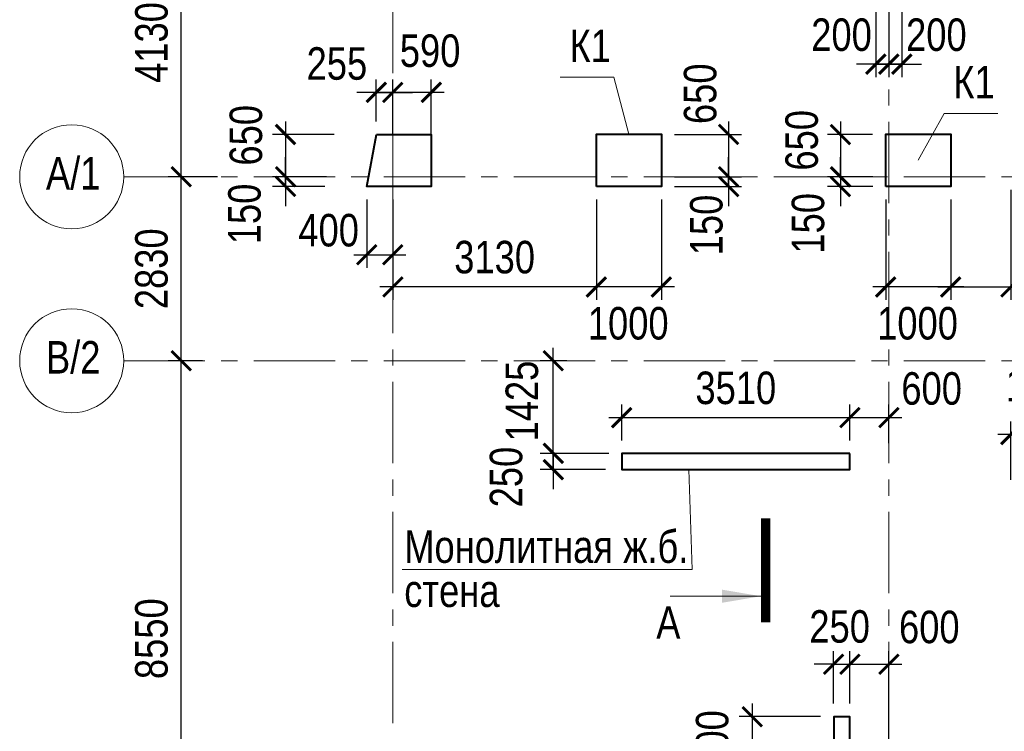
# Model space of a CAD drawing. Header units: inches. Extents: x -7172153 to -7050982, y 6177127 to 6261127.
# Tile 3 of 15: x -7157162 to -7142017, y 6198079 to 6209024. Entities that reach past the tile are written whole.
import ezdxf
from ezdxf.enums import TextEntityAlignment as Align

# ---------------------------------------------------------------- set-up
doc = ezdxf.new("R2010")
doc.units = ezdxf.units.IN
doc.header["$LTSCALE"] = 1000
doc.header["$MEASUREMENT"] = 0
doc.linetypes.add('CENTER', pattern=[2, 1.25, -0.25, 0.25, -0.25])
for name, color, linetype, lineweight in [('СК-040-С(тены)', 12, 'Continuous', 40), ('СК-043-С-ПИЛОНЫ', 5, 'Continuous', 40), ('СК-100-О(си)', 7, 'CENTER', 15), ('СК-110-О-РАЗМЕРЫ', 7, 'Continuous', 15), ('СК-400-Т(екст)', 7, 'Continuous', 20), ('СК-500-С(ечения)', 5, 'Continuous', 40)]:
    doc.layers.add(name, color=color, linetype=linetype, lineweight=lineweight)
doc.styles.add('ARIAL_annotative', font='arial.ttf', dxfattribs={"width": 0.8, "height": 2.5})
doc.styles.add('RUSS', font='arial.ttf', dxfattribs={"width": 0.8})
doc.dimstyles.new('100-200', dxfattribs={"dimscale": 0, "dimtxt": 500, "dimasz": 300, "dimexe": 200, "dimexo": 200, "dimgap": 200, "dimtad": 1, "dimdec": 0, "dimzin": 0, "dimdsep": 46, "dimtxsty": 'RUSS', "dimblk": 'ARCHTICK', "dimcen": 0.096, "dimdle": 200, "dimclrd": 7, "dimclre": 7, "dimclrt": 256, "dimadec": 0, "dimazin": 0, "dimtfac": 1, "dimtdec": 0, "dimtmove": 2, "dimatfit": 3, "dimldrblk": 'OBLIQUE', "dimfxl": 1, "dimtolj": 1, "dimtzin": 0, "dimarcsym": 0})

# ---------------------------------------------------------------- blocks, each defined once
blk = doc.blocks.new('_ArchTick')
at = {"color": 0, "linetype": 'ByBlock', "const_width": 0.15}
blk.add_lwpolyline([(-0.5, -0.5), (0.5, 0.5)], dxfattribs=at)
blk = doc.blocks.new('*D30')
at = {"layer": 'Defpoints', "color": 0, "transparency": 16777216}
for p in [(-7154678, 6210738), (-7153920, 6210738), (-7154149, 6206608)]:
    blk.add_point(p, dxfattribs=at)
at = {"layer": 'СК-110-О-РАЗМЕРЫ', "color": 7, "lineweight": -2, "transparency": 16777216}
for p, q in [((-7154678, 6206408), (-7154678, 6210938)), ((-7154120, 6210738), (-7154878, 6210738)), ((-7154349, 6206608), (-7154878, 6206608))]:
    blk.add_line(p, q, dxfattribs=at)
at = {"layer": 'СК-110-О-РАЗМЕРЫ', "color": 7, "lineweight": -2, "transparency": 16777216, "xscale": 300, "yscale": 300, "zscale": 300}
for p, rotation in [((-7154678, 6210738), 90), ((-7154678, 6206608), 270)]:
    blk.add_blockref('_ArchTick', p, dxfattribs=dict(at, rotation=rotation))
at = {"layer": 'СК-110-О-РАЗМЕРЫ', "transparency": 16777216, "insert": (-7155133, 6208673), "char_height": 500, "attachment_point": 5, "rotation": 90, "style": 'RUSS'}
blk.add_mtext('\\A1;4130', dxfattribs=at)
blk = doc.blocks.new('_Oblique')
at = {"color": 0, "linetype": 'ByBlock', "lineweight": -2}
blk.add_line((-0.5, -0.5), (0.5, 0.5), dxfattribs=at)
blk = doc.blocks.new('*D73')
at = {"layer": 'Defpoints', "color": 0, "transparency": 16777216}
for p in [(-7143992, 6209558), (-7143792, 6209558), (-7143792, 6208341)]:
    blk.add_point(p, dxfattribs=at)
at = {"layer": 'СК-110-О-РАЗМЕРЫ', "color": 7, "lineweight": -2, "transparency": 16777216}
for p, q in [((-7143992, 6209358), (-7143992, 6208141)), ((-7143792, 6209358), (-7143792, 6208141)), ((-7143992, 6208341), (-7144292, 6208341)), ((-7143992, 6208341), (-7143792, 6208341)), ((-7143792, 6208341), (-7143492, 6208341))]:
    blk.add_line(p, q, dxfattribs=at)
at = {"layer": 'СК-110-О-РАЗМЕРЫ', "color": 7, "lineweight": -2, "transparency": 16777216, "xscale": 300, "yscale": 300, "zscale": 300}
blk.add_blockref('_ArchTick', (-7143992, 6208341), dxfattribs=at)
at = {"layer": 'СК-110-О-РАЗМЕРЫ', "color": 7, "lineweight": -2, "transparency": 16777216, "xscale": 300, "yscale": 300, "zscale": 300, "rotation": 180}
blk.add_blockref('_ArchTick', (-7143792, 6208341), dxfattribs=at)
at = {"layer": 'СК-110-О-РАЗМЕРЫ', "transparency": 16777216, "insert": (-7144521, 6208790), "char_height": 500, "attachment_point": 5, "style": 'RUSS'}
blk.add_mtext('\\A1;200', dxfattribs=at)
blk = doc.blocks.new('*D74')
at = {"layer": 'Defpoints', "color": 0, "transparency": 16777216}
for p in [(-7143792, 6209558), (-7143592, 6209558), (-7143792, 6208341)]:
    blk.add_point(p, dxfattribs=at)
at = {"layer": 'СК-110-О-РАЗМЕРЫ', "color": 7, "lineweight": -2, "transparency": 16777216}
for p, q in [((-7143792, 6209358), (-7143792, 6208141)), ((-7143592, 6209358), (-7143592, 6208141)), ((-7143792, 6208341), (-7144092, 6208341)), ((-7143592, 6208341), (-7143792, 6208341)), ((-7143592, 6208341), (-7143292, 6208341))]:
    blk.add_line(p, q, dxfattribs=at)
at = {"layer": 'СК-110-О-РАЗМЕРЫ', "color": 7, "lineweight": -2, "transparency": 16777216, "xscale": 300, "yscale": 300, "zscale": 300}
blk.add_blockref('_ArchTick', (-7143792, 6208341), dxfattribs=at)
at = {"layer": 'СК-110-О-РАЗМЕРЫ', "color": 7, "lineweight": -2, "transparency": 16777216, "xscale": 300, "yscale": 300, "zscale": 300, "rotation": 180}
blk.add_blockref('_ArchTick', (-7143592, 6208341), dxfattribs=at)
at = {"layer": 'СК-110-О-РАЗМЕРЫ', "transparency": 16777216, "insert": (-7143062, 6208790), "char_height": 500, "attachment_point": 5, "style": 'RUSS'}
blk.add_mtext('\\A1;200', dxfattribs=at)
blk = doc.blocks.new('*D114')
at = {"layer": 'Defpoints', "color": 0, "transparency": 16777216}
for p in [(-7148292, 6206458), (-7147292, 6206458), (-7148292, 6204913)]:
    blk.add_point(p, dxfattribs=at)
at = {"layer": 'СК-110-О-РАЗМЕРЫ', "color": 7, "lineweight": -2, "transparency": 16777216}
for p, q in [((-7148292, 6206258), (-7148292, 6204713)), ((-7147292, 6206258), (-7147292, 6204713)), ((-7147092, 6204913), (-7148492, 6204913))]:
    blk.add_line(p, q, dxfattribs=at)
at = {"layer": 'СК-110-О-РАЗМЕРЫ', "color": 7, "lineweight": -2, "transparency": 16777216, "xscale": 300, "yscale": 300, "zscale": 300, "rotation": 180}
blk.add_blockref('_ArchTick', (-7148292, 6204913), dxfattribs=at)
at = {"layer": 'СК-110-О-РАЗМЕРЫ', "color": 7, "lineweight": -2, "transparency": 16777216, "xscale": 300, "yscale": 300, "zscale": 300}
blk.add_blockref('_ArchTick', (-7147292, 6204913), dxfattribs=at)
at = {"layer": 'СК-110-О-РАЗМЕРЫ', "transparency": 16777216, "insert": (-7147802, 6204351), "char_height": 500, "attachment_point": 5, "style": 'RUSS'}
blk.add_mtext('\\A1;1000', dxfattribs=at)
blk = doc.blocks.new('*D115')
at = {"layer": 'Defpoints', "color": 0, "transparency": 16777216}
for p in [(-7151422, 6206458), (-7148292, 6206458), (-7151422, 6204913)]:
    blk.add_point(p, dxfattribs=at)
at = {"layer": 'СК-110-О-РАЗМЕРЫ', "color": 7, "lineweight": -2, "transparency": 16777216}
for p, q in [((-7151422, 6206258), (-7151422, 6204713)), ((-7148292, 6206258), (-7148292, 6204713)), ((-7148092, 6204913), (-7151622, 6204913))]:
    blk.add_line(p, q, dxfattribs=at)
at = {"layer": 'СК-110-О-РАЗМЕРЫ', "color": 7, "lineweight": -2, "transparency": 16777216, "xscale": 300, "yscale": 300, "zscale": 300, "rotation": 180}
blk.add_blockref('_ArchTick', (-7151422, 6204913), dxfattribs=at)
at = {"layer": 'СК-110-О-РАЗМЕРЫ', "color": 7, "lineweight": -2, "transparency": 16777216, "xscale": 300, "yscale": 300, "zscale": 300}
blk.add_blockref('_ArchTick', (-7148292, 6204913), dxfattribs=at)
at = {"layer": 'СК-110-О-РАЗМЕРЫ', "transparency": 16777216, "insert": (-7149857, 6205369), "char_height": 500, "attachment_point": 5, "style": 'RUSS'}
blk.add_mtext('\\A1;3130', dxfattribs=at)
blk = doc.blocks.new('*D117')
at = {"layer": 'Defpoints', "color": 0, "transparency": 16777216}
for p in [(-7143842, 6206458), (-7142842, 6206458), (-7143842, 6204913)]:
    blk.add_point(p, dxfattribs=at)
at = {"layer": 'СК-110-О-РАЗМЕРЫ', "color": 7, "lineweight": -2, "transparency": 16777216}
for p, q in [((-7143842, 6206258), (-7143842, 6204713)), ((-7142842, 6206258), (-7142842, 6204713)), ((-7142642, 6204913), (-7144042, 6204913))]:
    blk.add_line(p, q, dxfattribs=at)
at = {"layer": 'СК-110-О-РАЗМЕРЫ', "color": 7, "lineweight": -2, "transparency": 16777216, "xscale": 300, "yscale": 300, "zscale": 300, "rotation": 180}
blk.add_blockref('_ArchTick', (-7143842, 6204913), dxfattribs=at)
at = {"layer": 'СК-110-О-РАЗМЕРЫ', "color": 7, "lineweight": -2, "transparency": 16777216, "xscale": 300, "yscale": 300, "zscale": 300}
blk.add_blockref('_ArchTick', (-7142842, 6204913), dxfattribs=at)
at = {"layer": 'СК-110-О-РАЗМЕРЫ', "transparency": 16777216, "insert": (-7143352, 6204351), "char_height": 500, "attachment_point": 5, "style": 'RUSS'}
blk.add_mtext('\\A1;1000', dxfattribs=at)
blk = doc.blocks.new('*D122')
at = {"layer": 'Defpoints', "color": 0, "transparency": 16777216}
for p in [(-7152124, 6207258), (-7153073, 6206608), (-7152242, 6206608)]:
    blk.add_point(p, dxfattribs=at)
at = {"layer": 'СК-110-О-РАЗМЕРЫ', "color": 7, "lineweight": -2, "transparency": 16777216}
for p, q in [((-7153073, 6207458), (-7153073, 6206408)), ((-7152324, 6207258), (-7153273, 6207258)), ((-7152442, 6206608), (-7153273, 6206608))]:
    blk.add_line(p, q, dxfattribs=at)
at = {"layer": 'СК-110-О-РАЗМЕРЫ', "color": 7, "lineweight": -2, "transparency": 16777216, "xscale": 300, "yscale": 300, "zscale": 300}
for p, rotation in [((-7153073, 6207258), 90), ((-7153073, 6206608), 270)]:
    blk.add_blockref('_ArchTick', p, dxfattribs=dict(at, rotation=rotation))
at = {"layer": 'СК-110-О-РАЗМЕРЫ', "transparency": 16777216, "insert": (-7153680, 6207246), "char_height": 500, "attachment_point": 5, "rotation": 90, "style": 'RUSS'}
blk.add_mtext('\\A1;650', dxfattribs=at)
blk = doc.blocks.new('*D123')
at = {"layer": 'Defpoints', "color": 0, "transparency": 16777216}
for p in [(-7153072, 6206608), (-7152242, 6206608), (-7152269, 6206458)]:
    blk.add_point(p, dxfattribs=at)
at = {"layer": 'СК-110-О-РАЗМЕРЫ', "color": 7, "lineweight": -2, "transparency": 16777216}
for p, q in [((-7153072, 6206608), (-7153072, 6206908)), ((-7152442, 6206608), (-7153272, 6206608)), ((-7153072, 6206458), (-7153072, 6206608)), ((-7152469, 6206458), (-7153272, 6206458)), ((-7153072, 6206458), (-7153072, 6206158))]:
    blk.add_line(p, q, dxfattribs=at)
at = {"layer": 'СК-110-О-РАЗМЕРЫ', "color": 7, "lineweight": -2, "transparency": 16777216, "xscale": 300, "yscale": 300, "zscale": 300}
for p, rotation in [((-7153072, 6206608), 270), ((-7153072, 6206458), 90)]:
    blk.add_blockref('_ArchTick', p, dxfattribs=dict(at, rotation=rotation))
at = {"layer": 'СК-110-О-РАЗМЕРЫ', "transparency": 16777216, "insert": (-7153702, 6206036), "char_height": 500, "attachment_point": 5, "rotation": 90, "style": 'RUSS'}
blk.add_mtext('\\A1;150', dxfattribs=at)
blk = doc.blocks.new('*D124')
at = {"layer": 'Defpoints', "color": 0, "transparency": 16777216}
for p in [(-7141917, 6206608), (-7142842, 6206458), (-7141917, 6204913)]:
    blk.add_point(p, dxfattribs=at)
at = {"layer": 'СК-110-О-РАЗМЕРЫ', "color": 7, "lineweight": -2, "transparency": 16777216}
for p, q in [((-7141917, 6206408), (-7141917, 6204713)), ((-7142842, 6206258), (-7142842, 6204713)), ((-7143042, 6204913), (-7141717, 6204913))]:
    blk.add_line(p, q, dxfattribs=at)
at = {"layer": 'СК-110-О-РАЗМЕРЫ', "color": 7, "lineweight": -2, "transparency": 16777216, "xscale": 300, "yscale": 300, "zscale": 300, "rotation": 180}
blk.add_blockref('_ArchTick', (-7142842, 6204913), dxfattribs=at)
at = {"layer": 'СК-110-О-РАЗМЕРЫ', "color": 7, "lineweight": -2, "transparency": 16777216, "xscale": 300, "yscale": 300, "zscale": 300}
blk.add_blockref('_ArchTick', (-7141917, 6204913), dxfattribs=at)
at = {"layer": 'СК-110-О-РАЗМЕРЫ', "transparency": 16777216, "insert": (-7141195, 6205382), "char_height": 500, "attachment_point": 5, "style": 'RUSS'}
blk.add_mtext('\\A1;925', dxfattribs=at)
blk = doc.blocks.new('A$Ca123d66a')
at = {"layer": 'СК-040-С(тены)'}
for p, q in [((17330, 14005), (17330, 51)), ((17330, 14005), (17580, 14005)), ((17580, 14005), (17580, -199)), ((13420, 50), (17329, 50)), ((13420, -200), (17579, -200))]:
    blk.add_line(p, q, dxfattribs=at)
blk.add_lwpolyline([(7030, 14560), (3520, 14560), (3520, 14310), (7030, 14310)], close=True, dxfattribs=at)
for points in [[(7030, 9510), (10215, 9510), (10215, 9760), (7030, 9760)], [(10215, 4710), (13400, 4710), (13400, 4960), (10215, 4960)], [(13420, 50), (13420, 800), (13170, 800), (13170, -200), (13420, -200)]]:
    blk.add_lwpolyline(points, dxfattribs=at)
at = {"layer": 'СК-043-С-ПИЛОНЫ'}
blk.add_lwpolyline([(11595, 13460), (11595, 13710), (10595, 13710), (10595, 13460)], close=True, dxfattribs=at)
for points in [[(7030, 9760), (7030, 10510), (6780, 10510), (6780, 9510), (7030, 9510)], [(10215, 4960), (10215, 5710), (9965, 5710), (9965, 4710), (10215, 4710), (10215, 4710)]]:
    blk.add_lwpolyline(points, dxfattribs=at)
blk = doc.blocks.new('*D172')
at = {"layer": 'Defpoints', "color": 0, "transparency": 16777216}
for p in [(-7147952, 6202354), (-7148954, 6202104), (-7147952, 6202104)]:
    blk.add_point(p, dxfattribs=at)
at = {"layer": 'СК-110-О-РАЗМЕРЫ', "color": 7, "lineweight": -2, "transparency": 16777216}
for p, q in [((-7148954, 6202354), (-7148954, 6202654)), ((-7148152, 6202354), (-7149154, 6202354)), ((-7148954, 6202354), (-7148954, 6202104)), ((-7148152, 6202104), (-7149154, 6202104)), ((-7148954, 6202104), (-7148954, 6201804))]:
    blk.add_line(p, q, dxfattribs=at)
at = {"layer": 'СК-110-О-РАЗМЕРЫ', "color": 7, "lineweight": -2, "transparency": 16777216, "xscale": 300, "yscale": 300, "zscale": 300}
for p, rotation in [((-7148954, 6202354), 270), ((-7148954, 6202104), 90)]:
    blk.add_blockref('_ArchTick', p, dxfattribs=dict(at, rotation=rotation))
at = {"layer": 'СК-110-О-РАЗМЕРЫ', "transparency": 16777216, "insert": (-7149678, 6201989), "char_height": 500, "attachment_point": 5, "rotation": 90, "style": 'RUSS'}
blk.add_mtext('\\A1;250', dxfattribs=at)
blk = doc.blocks.new('*D173')
at = {"layer": 'Defpoints', "color": 0, "transparency": 16777216}
for p in [(-7144642, 6198304), (-7145895, 6197304), (-7144642, 6197304)]:
    blk.add_point(p, dxfattribs=at)
at = {"layer": 'СК-110-О-РАЗМЕРЫ', "color": 7, "lineweight": -2, "transparency": 16777216}
for p, q in [((-7145895, 6198504), (-7145895, 6197104)), ((-7144842, 6198304), (-7146095, 6198304)), ((-7144842, 6197304), (-7146095, 6197304))]:
    blk.add_line(p, q, dxfattribs=at)
at = {"layer": 'СК-110-О-РАЗМЕРЫ', "color": 7, "lineweight": -2, "transparency": 16777216, "xscale": 300, "yscale": 300, "zscale": 300}
for p, rotation in [((-7145895, 6198304), 90), ((-7145895, 6197304), 270)]:
    blk.add_blockref('_ArchTick', p, dxfattribs=dict(at, rotation=rotation))
at = {"layer": 'СК-110-О-РАЗМЕРЫ', "transparency": 16777216, "insert": (-7146508, 6197782), "char_height": 500, "attachment_point": 5, "rotation": 90, "style": 'RUSS'}
blk.add_mtext('\\A1;1000', dxfattribs=at)
blk = doc.blocks.new('*D174')
at = {"layer": 'Defpoints', "color": 0, "transparency": 16777216}
for p in [(-7144392, 6199111), (-7144642, 6198304), (-7144392, 6198304)]:
    blk.add_point(p, dxfattribs=at)
at = {"layer": 'СК-110-О-РАЗМЕРЫ', "color": 7, "lineweight": -2, "transparency": 16777216}
for p, q in [((-7144642, 6198504), (-7144642, 6199311)), ((-7144392, 6198504), (-7144392, 6199311)), ((-7144642, 6199111), (-7144942, 6199111)), ((-7144642, 6199111), (-7144392, 6199111)), ((-7144392, 6199111), (-7144092, 6199111))]:
    blk.add_line(p, q, dxfattribs=at)
at = {"layer": 'СК-110-О-РАЗМЕРЫ', "color": 7, "lineweight": -2, "transparency": 16777216, "xscale": 300, "yscale": 300, "zscale": 300}
blk.add_blockref('_ArchTick', (-7144642, 6199111), dxfattribs=at)
at = {"layer": 'СК-110-О-РАЗМЕРЫ', "color": 7, "lineweight": -2, "transparency": 16777216, "xscale": 300, "yscale": 300, "zscale": 300, "rotation": 180}
blk.add_blockref('_ArchTick', (-7144392, 6199111), dxfattribs=at)
at = {"layer": 'СК-110-О-РАЗМЕРЫ', "transparency": 16777216, "insert": (-7144550, 6199688), "char_height": 500, "attachment_point": 5, "style": 'RUSS'}
blk.add_mtext('\\A1;250', dxfattribs=at)
blk = doc.blocks.new('*D178')
at = {"layer": 'Defpoints', "color": 0, "transparency": 16777216}
for p in [(-7154678, 6206608), (-7153920, 6206608), (-7154149, 6203778)]:
    blk.add_point(p, dxfattribs=at)
at = {"layer": 'СК-110-О-РАЗМЕРЫ', "color": 7, "lineweight": -2, "transparency": 16777216}
for p, q in [((-7154678, 6203578), (-7154678, 6206808)), ((-7154120, 6206608), (-7154878, 6206608)), ((-7154349, 6203778), (-7154878, 6203778))]:
    blk.add_line(p, q, dxfattribs=at)
at = {"layer": 'СК-110-О-РАЗМЕРЫ', "color": 7, "lineweight": -2, "transparency": 16777216, "xscale": 300, "yscale": 300, "zscale": 300}
for p, rotation in [((-7154678, 6206608), 90), ((-7154678, 6203778), 270)]:
    blk.add_blockref('_ArchTick', p, dxfattribs=dict(at, rotation=rotation))
at = {"layer": 'СК-110-О-РАЗМЕРЫ', "transparency": 16777216, "insert": (-7155133, 6205193), "char_height": 500, "attachment_point": 5, "rotation": 90, "style": 'RUSS'}
blk.add_mtext('\\A1;2830', dxfattribs=at)
blk = doc.blocks.new('*D179')
at = {"layer": 'Defpoints', "color": 0, "transparency": 16777216}
for p in [(-7154678, 6203778), (-7154149, 6203778), (-7154149, 6195228)]:
    blk.add_point(p, dxfattribs=at)
at = {"layer": 'СК-110-О-РАЗМЕРЫ', "color": 7, "lineweight": -2, "transparency": 16777216}
for p, q in [((-7154678, 6195028), (-7154678, 6203978)), ((-7154349, 6203778), (-7154878, 6203778)), ((-7154349, 6195228), (-7154878, 6195228))]:
    blk.add_line(p, q, dxfattribs=at)
at = {"layer": 'СК-110-О-РАЗМЕРЫ', "color": 7, "lineweight": -2, "transparency": 16777216, "xscale": 300, "yscale": 300, "zscale": 300}
for p, rotation in [((-7154678, 6203778), 90), ((-7154678, 6195228), 270)]:
    blk.add_blockref('_ArchTick', p, dxfattribs=dict(at, rotation=rotation))
at = {"layer": 'СК-110-О-РАЗМЕРЫ', "transparency": 16777216, "insert": (-7155133, 6199503), "char_height": 500, "attachment_point": 5, "rotation": 90, "style": 'RUSS'}
blk.add_mtext('\\A1;8550', dxfattribs=at)
blk = doc.blocks.new('*D181')
at = {"layer": 'Defpoints', "color": 0, "transparency": 16777216}
for p in [(-7148954, 6203778), (-7148544, 6203778), (-7147902, 6202354)]:
    blk.add_point(p, dxfattribs=at)
at = {"layer": 'СК-110-О-РАЗМЕРЫ', "color": 7, "lineweight": -2, "transparency": 16777216}
for p, q in [((-7148954, 6202154), (-7148954, 6203978)), ((-7148744, 6203778), (-7149154, 6203778)), ((-7148102, 6202354), (-7149154, 6202354))]:
    blk.add_line(p, q, dxfattribs=at)
at = {"layer": 'СК-110-О-РАЗМЕРЫ', "color": 7, "lineweight": -2, "transparency": 16777216, "xscale": 300, "yscale": 300, "zscale": 300}
for p, rotation in [((-7148954, 6203778), 90), ((-7148954, 6202354), 270)]:
    blk.add_blockref('_ArchTick', p, dxfattribs=dict(at, rotation=rotation))
at = {"layer": 'СК-110-О-РАЗМЕРЫ', "transparency": 16777216, "insert": (-7149435, 6203158), "char_height": 500, "attachment_point": 5, "rotation": 90, "style": 'RUSS'}
blk.add_mtext('\\A1;1425', dxfattribs=at)
blk = doc.blocks.new('Сечение')
at = {"layer": 'СК-500-С(ечения)', "linetype": 'Continuous', "lineweight": 15, "ltscale": 100}
blk.add_line((-200, -35), (-200, -735), dxfattribs=at)
at = {"layer": 'СК-500-С(ечения)', "linetype": 'Continuous', "ltscale": 100, "const_width": 70}
blk.add_lwpolyline([(-400, 0), (400, 0)], dxfattribs=at)
at = {"layer": 'СК-500-С(ечения)', "linetype": 'Continuous', "ltscale": 100}
blk.add_solid([(-200, -35), (-250.3, -335.5), (-149.7, -335.5)], dxfattribs=at)
blk = doc.blocks.new('*U182')
at = {"layer": 'СК-400-Т(екст)', "ltscale": 100, "xscale": -0.01, "yscale": 0.01, "zscale": 0.01, "rotation": 270}
blk.add_blockref('Сечение', (0, -272.637), dxfattribs=at)
at = {"layer": 'СК-500-С(ечения)', "color": 0, "ltscale": 100, "style": 'ARIAL_annotative', "width": 0.8}
blk.add_attdef('НОМЕР_СЕЧЕНИЯ_1_1(НОМЕР_ЛИСТА)', text='', height=2.5, rotation=270, dxfattribs=at).set_placement((-6.74, -1.226), align=Align.RIGHT)
blk.add_attdef('НОМЕР_СЕЧЕНИЯ_2_1(НОМЕР_ЛИСТА)', text='', height=2.5, rotation=270, dxfattribs=at).set_placement((-7.48, -275.41), align=Align.BOTTOM_LEFT)
blk = doc.blocks.new('*D195')
at = {"layer": 'Defpoints', "color": 0, "transparency": 16777216}
for p in [(-7144392, 6202903), (-7147902, 6202354), (-7144392, 6202354)]:
    blk.add_point(p, dxfattribs=at)
at = {"layer": 'СК-110-О-РАЗМЕРЫ', "color": 7, "lineweight": -2, "transparency": 16777216}
for p, q in [((-7147902, 6202554), (-7147902, 6203103)), ((-7144392, 6202554), (-7144392, 6203103)), ((-7148102, 6202903), (-7144192, 6202903))]:
    blk.add_line(p, q, dxfattribs=at)
at = {"layer": 'СК-110-О-РАЗМЕРЫ', "color": 7, "lineweight": -2, "transparency": 16777216, "xscale": 300, "yscale": 300, "zscale": 300, "rotation": 180}
blk.add_blockref('_ArchTick', (-7147902, 6202903), dxfattribs=at)
at = {"layer": 'СК-110-О-РАЗМЕРЫ', "color": 7, "lineweight": -2, "transparency": 16777216, "xscale": 300, "yscale": 300, "zscale": 300}
blk.add_blockref('_ArchTick', (-7144392, 6202903), dxfattribs=at)
at = {"layer": 'СК-110-О-РАЗМЕРЫ', "transparency": 16777216, "insert": (-7146147, 6203358), "char_height": 500, "attachment_point": 5, "style": 'RUSS'}
blk.add_mtext('\\A1;3510', dxfattribs=at)
blk = doc.blocks.new('*D196')
at = {"layer": 'Defpoints', "color": 0, "transparency": 16777216}
for p in [(-7143792, 6202903), (-7144392, 6202354), (-7143792, 6202310)]:
    blk.add_point(p, dxfattribs=at)
at = {"layer": 'СК-110-О-РАЗМЕРЫ', "color": 7, "lineweight": -2, "transparency": 16777216}
for p, q in [((-7144392, 6202554), (-7144392, 6203103)), ((-7143792, 6202510), (-7143792, 6203103)), ((-7144592, 6202903), (-7143592, 6202903))]:
    blk.add_line(p, q, dxfattribs=at)
at = {"layer": 'СК-110-О-РАЗМЕРЫ', "color": 7, "lineweight": -2, "transparency": 16777216, "xscale": 300, "yscale": 300, "zscale": 300, "rotation": 180}
blk.add_blockref('_ArchTick', (-7144392, 6202903), dxfattribs=at)
at = {"layer": 'СК-110-О-РАЗМЕРЫ', "color": 7, "lineweight": -2, "transparency": 16777216, "xscale": 300, "yscale": 300, "zscale": 300}
blk.add_blockref('_ArchTick', (-7143792, 6202903), dxfattribs=at)
at = {"layer": 'СК-110-О-РАЗМЕРЫ', "transparency": 16777216, "insert": (-7143135, 6203349), "char_height": 500, "attachment_point": 5, "style": 'RUSS'}
blk.add_mtext('\\A1;600', dxfattribs=at)
blk = doc.blocks.new('*D200')
at = {"layer": 'Defpoints', "color": 0, "transparency": 16777216}
for p in [(-7143792, 6199111), (-7144392, 6198304), (-7143792, 6197554)]:
    blk.add_point(p, dxfattribs=at)
at = {"layer": 'СК-110-О-РАЗМЕРЫ', "color": 7, "lineweight": -2, "transparency": 16777216}
for p, q in [((-7144392, 6198504), (-7144392, 6199311)), ((-7143792, 6197754), (-7143792, 6199311)), ((-7144592, 6199111), (-7143592, 6199111))]:
    blk.add_line(p, q, dxfattribs=at)
at = {"layer": 'СК-110-О-РАЗМЕРЫ', "color": 7, "lineweight": -2, "transparency": 16777216, "xscale": 300, "yscale": 300, "zscale": 300, "rotation": 180}
blk.add_blockref('_ArchTick', (-7144392, 6199111), dxfattribs=at)
at = {"layer": 'СК-110-О-РАЗМЕРЫ', "color": 7, "lineweight": -2, "transparency": 16777216, "xscale": 300, "yscale": 300, "zscale": 300}
blk.add_blockref('_ArchTick', (-7143792, 6199111), dxfattribs=at)
at = {"layer": 'СК-110-О-РАЗМЕРЫ', "transparency": 16777216, "insert": (-7143171, 6199680), "char_height": 500, "attachment_point": 5, "style": 'RUSS'}
blk.add_mtext('\\A1;600', dxfattribs=at)
blk = doc.blocks.new('*D202')
at = {"layer": 'Defpoints', "color": 0, "transparency": 16777216}
for p in [(-7141917, 6202644), (-7141917, 6201748), (-7140827, 6201503)]:
    blk.add_point(p, dxfattribs=at)
at = {"layer": 'СК-110-О-РАЗМЕРЫ', "color": 7, "lineweight": -2, "transparency": 16777216}
for p, q in [((-7141917, 6201948), (-7141917, 6202844)), ((-7140827, 6201703), (-7140827, 6202844)), ((-7140627, 6202644), (-7142117, 6202644))]:
    blk.add_line(p, q, dxfattribs=at)
at = {"layer": 'СК-110-О-РАЗМЕРЫ', "color": 7, "lineweight": -2, "transparency": 16777216, "xscale": 300, "yscale": 300, "zscale": 300, "rotation": 180}
blk.add_blockref('_ArchTick', (-7141917, 6202644), dxfattribs=at)
at = {"layer": 'СК-110-О-РАЗМЕРЫ', "color": 7, "lineweight": -2, "transparency": 16777216, "xscale": 300, "yscale": 300, "zscale": 300}
blk.add_blockref('_ArchTick', (-7140827, 6202644), dxfattribs=at)
at = {"layer": 'СК-110-О-РАЗМЕРЫ', "transparency": 16777216, "insert": (-7141372, 6203399), "char_height": 500, "attachment_point": 5, "style": 'RUSS'}
blk.add_mtext('\\A1;1090', dxfattribs=at)
blk = doc.blocks.new('*D213')
at = {"layer": 'Defpoints', "color": 0, "transparency": 16777216}
for p in [(-7151422, 6207906), (-7151422, 6207058), (-7150832, 6207058)]:
    blk.add_point(p, dxfattribs=at)
at = {"layer": 'СК-110-О-РАЗМЕРЫ', "color": 7, "lineweight": -2, "transparency": 16777216}
for p, q in [((-7151422, 6207258), (-7151422, 6208106)), ((-7150832, 6207258), (-7150832, 6208106)), ((-7150632, 6207906), (-7151622, 6207906))]:
    blk.add_line(p, q, dxfattribs=at)
at = {"layer": 'СК-110-О-РАЗМЕРЫ', "color": 7, "lineweight": -2, "transparency": 16777216, "xscale": 300, "yscale": 300, "zscale": 300, "rotation": 180}
blk.add_blockref('_ArchTick', (-7151422, 6207906), dxfattribs=at)
at = {"layer": 'СК-110-О-РАЗМЕРЫ', "color": 7, "lineweight": -2, "transparency": 16777216, "xscale": 300, "yscale": 300, "zscale": 300}
blk.add_blockref('_ArchTick', (-7150832, 6207906), dxfattribs=at)
at = {"layer": 'СК-110-О-РАЗМЕРЫ', "transparency": 16777216, "insert": (-7150849, 6208544), "char_height": 500, "attachment_point": 5, "style": 'RUSS'}
blk.add_mtext('\\A1;590', dxfattribs=at)
blk = doc.blocks.new('*D215')
at = {"layer": 'Defpoints', "color": 0, "transparency": 16777216}
for p in [(-7147292, 6207259), (-7147292, 6206608), (-7146257, 6206608)]:
    blk.add_point(p, dxfattribs=at)
at = {"layer": 'СК-110-О-РАЗМЕРЫ', "color": 7, "lineweight": -2, "transparency": 16777216}
for p, q in [((-7146257, 6207459), (-7146257, 6206408)), ((-7147092, 6207259), (-7146057, 6207259)), ((-7147092, 6206608), (-7146057, 6206608))]:
    blk.add_line(p, q, dxfattribs=at)
at = {"layer": 'СК-110-О-РАЗМЕРЫ', "color": 7, "lineweight": -2, "transparency": 16777216, "xscale": 300, "yscale": 300, "zscale": 300}
for p, rotation in [((-7146257, 6207259), 90), ((-7146257, 6206608), 270)]:
    blk.add_blockref('_ArchTick', p, dxfattribs=dict(at, rotation=rotation))
at = {"layer": 'СК-110-О-РАЗМЕРЫ', "transparency": 16777216, "insert": (-7146693, 6207885), "char_height": 500, "attachment_point": 5, "rotation": 90, "style": 'RUSS'}
blk.add_mtext('\\A1;650', dxfattribs=at)
blk = doc.blocks.new('*D216')
at = {"layer": 'Defpoints', "color": 0, "transparency": 16777216}
for p in [(-7147292, 6206608), (-7146257, 6206608), (-7147292, 6206458)]:
    blk.add_point(p, dxfattribs=at)
at = {"layer": 'СК-110-О-РАЗМЕРЫ', "color": 7, "lineweight": -2, "transparency": 16777216}
for p, q in [((-7146257, 6206608), (-7146257, 6206908)), ((-7147092, 6206608), (-7146057, 6206608)), ((-7146257, 6206458), (-7146257, 6206608)), ((-7147092, 6206458), (-7146057, 6206458)), ((-7146257, 6206458), (-7146257, 6206158))]:
    blk.add_line(p, q, dxfattribs=at)
at = {"layer": 'СК-110-О-РАЗМЕРЫ', "color": 7, "lineweight": -2, "transparency": 16777216, "xscale": 300, "yscale": 300, "zscale": 300}
for p, rotation in [((-7146257, 6206608), 270), ((-7146257, 6206458), 90)]:
    blk.add_blockref('_ArchTick', p, dxfattribs=dict(at, rotation=rotation))
at = {"layer": 'СК-110-О-РАЗМЕРЫ', "transparency": 16777216, "insert": (-7146598, 6205866), "char_height": 500, "attachment_point": 5, "rotation": 90, "style": 'RUSS'}
blk.add_mtext('\\A1;150', dxfattribs=at)
blk = doc.blocks.new('*D221')
at = {"layer": 'Defpoints', "color": 0, "transparency": 16777216}
for p in [(-7143845, 6207258), (-7144538, 6206608), (-7143842, 6206608)]:
    blk.add_point(p, dxfattribs=at)
at = {"layer": 'СК-110-О-РАЗМЕРЫ', "color": 7, "lineweight": -2, "transparency": 16777216}
for p, q in [((-7144538, 6207458), (-7144538, 6206408)), ((-7144045, 6207258), (-7144738, 6207258)), ((-7144042, 6206608), (-7144738, 6206608))]:
    blk.add_line(p, q, dxfattribs=at)
at = {"layer": 'СК-110-О-РАЗМЕРЫ', "color": 7, "lineweight": -2, "transparency": 16777216, "xscale": 300, "yscale": 300, "zscale": 300}
for p, rotation in [((-7144538, 6207258), 90), ((-7144538, 6206608), 270)]:
    blk.add_blockref('_ArchTick', p, dxfattribs=dict(at, rotation=rotation))
at = {"layer": 'СК-110-О-РАЗМЕРЫ', "transparency": 16777216, "insert": (-7145131, 6207169), "char_height": 500, "attachment_point": 5, "rotation": 90, "style": 'RUSS'}
blk.add_mtext('\\A1;650', dxfattribs=at)
blk = doc.blocks.new('*D222')
at = {"layer": 'Defpoints', "color": 0, "transparency": 16777216}
for p in [(-7143842, 6206608), (-7144538, 6206458), (-7143842, 6206458)]:
    blk.add_point(p, dxfattribs=at)
at = {"layer": 'СК-110-О-РАЗМЕРЫ', "color": 7, "lineweight": -2, "transparency": 16777216}
for p, q in [((-7144538, 6206608), (-7144538, 6206908)), ((-7144042, 6206608), (-7144738, 6206608)), ((-7144538, 6206608), (-7144538, 6206458)), ((-7144042, 6206458), (-7144738, 6206458)), ((-7144538, 6206458), (-7144538, 6206158))]:
    blk.add_line(p, q, dxfattribs=at)
at = {"layer": 'СК-110-О-РАЗМЕРЫ', "color": 7, "lineweight": -2, "transparency": 16777216, "xscale": 300, "yscale": 300, "zscale": 300}
for p, rotation in [((-7144538, 6206608), 270), ((-7144538, 6206458), 90)]:
    blk.add_blockref('_ArchTick', p, dxfattribs=dict(at, rotation=rotation))
at = {"layer": 'СК-110-О-РАЗМЕРЫ', "transparency": 16777216, "insert": (-7145034, 6205892), "char_height": 500, "attachment_point": 5, "rotation": 90, "style": 'RUSS'}
blk.add_mtext('\\A1;150', dxfattribs=at)
blk = doc.blocks.new('*D224')
at = {"layer": 'Defpoints', "color": 0, "transparency": 16777216}
for p in [(-7151422, 6207906), (-7151677, 6207258), (-7151422, 6207058)]:
    blk.add_point(p, dxfattribs=at)
at = {"layer": 'СК-110-О-РАЗМЕРЫ', "color": 7, "lineweight": -2, "transparency": 16777216}
for p, q in [((-7151677, 6207458), (-7151677, 6208106)), ((-7151422, 6207258), (-7151422, 6208106)), ((-7151677, 6207906), (-7151977, 6207906)), ((-7151677, 6207906), (-7151422, 6207906)), ((-7151422, 6207906), (-7151122, 6207906))]:
    blk.add_line(p, q, dxfattribs=at)
at = {"layer": 'СК-110-О-РАЗМЕРЫ', "color": 7, "lineweight": -2, "transparency": 16777216, "xscale": 300, "yscale": 300, "zscale": 300}
blk.add_blockref('_ArchTick', (-7151677, 6207906), dxfattribs=at)
at = {"layer": 'СК-110-О-РАЗМЕРЫ', "color": 7, "lineweight": -2, "transparency": 16777216, "xscale": 300, "yscale": 300, "zscale": 300, "rotation": 180}
blk.add_blockref('_ArchTick', (-7151422, 6207906), dxfattribs=at)
at = {"layer": 'СК-110-О-РАЗМЕРЫ', "transparency": 16777216, "insert": (-7152283, 6208347), "char_height": 500, "attachment_point": 5, "style": 'RUSS'}
blk.add_mtext('\\A1;255', dxfattribs=at)
blk = doc.blocks.new('*D225')
at = {"layer": 'Defpoints', "color": 0, "transparency": 16777216}
for p in [(-7151822, 6206458), (-7151422, 6206458), (-7151422, 6205409)]:
    blk.add_point(p, dxfattribs=at)
at = {"layer": 'СК-110-О-РАЗМЕРЫ', "color": 7, "lineweight": -2, "transparency": 16777216}
for p, q in [((-7151822, 6206258), (-7151822, 6205209)), ((-7151422, 6206258), (-7151422, 6205209)), ((-7152022, 6205409), (-7151222, 6205409))]:
    blk.add_line(p, q, dxfattribs=at)
at = {"layer": 'СК-110-О-РАЗМЕРЫ', "color": 7, "lineweight": -2, "transparency": 16777216, "xscale": 300, "yscale": 300, "zscale": 300, "rotation": 180}
blk.add_blockref('_ArchTick', (-7151822, 6205409), dxfattribs=at)
at = {"layer": 'СК-110-О-РАЗМЕРЫ', "color": 7, "lineweight": -2, "transparency": 16777216, "xscale": 300, "yscale": 300, "zscale": 300}
blk.add_blockref('_ArchTick', (-7151422, 6205409), dxfattribs=at)
at = {"layer": 'СК-110-О-РАЗМЕРЫ', "transparency": 16777216, "insert": (-7152410, 6205783), "char_height": 500, "attachment_point": 5, "style": 'RUSS'}
blk.add_mtext('\\A1;400', dxfattribs=at)

msp = doc.modelspace()

# ---------------------------------------------------------------- linework, layer by layer
at = {"layer": 'СК-043-С-ПИЛОНЫ'}
for points in [[(-7151675.8, 6207257.9), (-7150831.6, 6207257.8), (-7150831.6, 6206458.3), (-7151820.9, 6206458.3)], [(-7148291.8, 6206458.3), (-7148291.8, 6207264.5), (-7147291.8, 6207264.5), (-7147291.8, 6206458.3)], [(-7143841.5, 6206458.3), (-7143841.8, 6207264.5), (-7142841.8, 6207264.5), (-7142841.5, 6206458.3)]]:
    msp.add_lwpolyline(points, close=True, dxfattribs=at)
at = {"layer": 'СК-100-О(си)', "linetype": 'CENTER'}
for p, q in [((-7151421.8, 6253452.6), (-7151421.8, 6183847)), ((-7143791.5, 6253452.6), (-7143791.5, 6183847)), ((-7155562, 6206608.3), (-7128237, 6206608.3)), ((-7155562, 6203778.3), (-7128237, 6203778.3))]:
    msp.add_line(p, q, dxfattribs=at)
at = {"layer": 'СК-100-О(си)', "linetype": 'Continuous'}
for centre in [(-7156362, 6206608.3), (-7156362, 6203778.3)]:
    msp.add_circle(centre, 800, dxfattribs=at)
at = {"layer": 'СК-400-Т(екст)'}
for p, q in [((-7148021.2, 6208138.2), (-7148847.2, 6208138.2)), ((-7148021.2, 6208138.2), (-7147791.8, 6207264.5)), ((-7142943.8, 6207580.7), (-7143341.5, 6206864.5)), ((-7142117.8, 6207580.7), (-7142943.8, 6207580.7))]:
    msp.add_line(p, q, dxfattribs=at)
at = {"layer": 'СК-400-Т(екст)', "color": 7}
msp.add_line((-7146820.1, 6200565.4), (-7146871.3, 6202103.5), dxfattribs=at)
msp.add_lwpolyline([(-7151278, 6200565.4), (-7146820.1, 6200565.4)], dxfattribs=at)

# ---------------------------------------------------------------- block references
at = {"layer": 'СК-040-С(тены)'}
msp.add_blockref('A$Ca123d66a', (-7151421.8, 6187793.3), dxfattribs=at)
at = {"layer": 'СК-500-С(ечения)'}
ref = msp.add_blockref('*U182', (-7145688.4, 6255083.7), dxfattribs=dict(at, xscale=200, yscale=200, zscale=200, rotation=359.9999385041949))
ref.add_attrib('НОМЕР_СЕЧЕНИЯ_2_1(НОМЕР_ЛИСТА)', 'А', dxfattribs={"color": 0, "ltscale": 100, "height": 500, "style": 'ARIAL_annotative', "width": 0.8}).set_placement((-7147184.4, 6200001.6), align=Align.TOP_CENTER)

# ---------------------------------------------------------------- texts
at = {"layer": 'СК-400-Т(екст)', "style": 'RUSS', "width": 0.8}
for s, p in [('К1', (-7148704.6, 6208370.9)), ('К1', (-7142801.2, 6207813.3)), ('А/1', (-7156758.2, 6206411)), ('В/2', (-7156758.2, 6203581))]:
    msp.add_text(s, height=500, dxfattribs=at).set_placement(p)
at = {"layer": 'СК-400-Т(екст)', "color": 7, "style": 'RUSS', "width": 0.8}
for s, p in [('Монолитная ж.б.', (-7151247.1, 6200669.3)), ('стена', (-7151247.1, 6199990.7))]:
    msp.add_text(s, height=500, dxfattribs=at).set_placement(p)

# ---------------------------------------------------------------- dimensions: what is measured, and where the dimension line sits
at = {"layer": 'СК-110-О-РАЗМЕРЫ'}
for base, p1, p2, picture, middle in [((-7154677.8, 6210738.3), (-7154149.4, 6206608.3), (-7153919.7, 6210738.3), '*D30', (-7155133.2, 6208673.3)), ((-7154677.8, 6206608.3), (-7154149.4, 6203778.3), (-7153919.7, 6206608.3), '*D178', (-7155133.2, 6205193.3)), ((-7154677.8, 6203778.3), (-7154149.4, 6195228.3), (-7154149.4, 6203778.3), '*D179', (-7155133.1, 6199503.3))]:
    dim = msp.add_linear_dim(base=base, p1=p1, p2=p2, angle=90, dimstyle='100-200', override={"dimscale": 1, "dimtxsty": 'RUSS'}, dxfattribs=at)
    dim.commit()
    dim.dimension.update_dxf_attribs({"geometry": picture, "text_midpoint": middle})
for base, p1, p2, picture, middle in [((-7143791.5, 6208341.1), (-7143991.9, 6209558.3), (-7143791.5, 6209558.3), '*D73', (-7144521, 6208789.7)), ((-7151421.8, 6207906.3), (-7150831.6, 6207058), (-7151421.8, 6207058.2), '*D213', (-7150849.4, 6208544.3)), ((-7151421.8, 6207906.3), (-7151676.8, 6207257.9), (-7151421.8, 6207058.2), '*D224', (-7152283.4, 6208347.1)), ((-7141916.5, 6204913.4), (-7142841.5, 6206458.3), (-7141916.5, 6206608.3), '*D124', (-7141195.5, 6205382.4)), ((-7151421.8, 6205408.8), (-7151821.9, 6206458.3), (-7151421.8, 6206458.3), '*D225', (-7152410.2, 6205783.3)), ((-7148291.8, 6204913.4), (-7147291.8, 6206458.3), (-7148291.8, 6206458.3), '*D114', (-7147802.3, 6204351.2)), ((-7143841.5, 6204913.4), (-7142841.5, 6206458.3), (-7143841.5, 6206458.3), '*D117', (-7143352, 6204351.2)), ((-7143791.5125, 6202902.5802), (-7144391.97, 6202353.5237), (-7143791.5125, 6202310.4611), '*D196', (-7143135.0241, 6203349.4625)), ((-7144392, 6199110.8), (-7144642, 6198303.5), (-7144392, 6198303.5), '*D174', (-7144549.6, 6199688)), ((-7143791.5125, 6199110.8125), (-7144391.9716, 6198303.5055), (-7143791.5125, 6197553.5259), '*D200', (-7143170.8435, 6199679.7432))]:
    dim = msp.add_linear_dim(base=base, p1=p1, p2=p2, dimstyle='100-200', override={"dimscale": 1}, dxfattribs=at)
    dim.commit()
    dim.dimension.update_dxf_attribs({"geometry": picture, "text_midpoint": middle, "dimtype": 160})
for base, p1, p2, angle, picture, middle in [((-7143791.5, 6208341.1), (-7143591.9, 6209558.3), (-7143791.5, 6209558.3), 180, '*D74', (-7143062, 6208789.7)), ((-7146257, 6206608.3), (-7147291.8, 6207258.5), (-7147291.8, 6206608.3), 90, '*D215', (-7146692.8, 6207884.9)), ((-7153072.8, 6206608.3), (-7152124.1, 6207257.9), (-7152242, 6206608.3), 90, '*D122', (-7153680.1, 6207245.5)), ((-7144538.4, 6206608.3), (-7143844.5, 6207258.1), (-7143841.5, 6206608.3), 90, '*D221', (-7145131.4, 6207168.8)), ((-7153072.4, 6206608.3), (-7152269.2, 6206458.3), (-7152242, 6206608.3), 90, '*D123', (-7153702.3, 6206035.7)), ((-7146257, 6206608.3), (-7147291.8, 6206458.3), (-7147291.8, 6206608.3), 90, '*D216', (-7146597.5, 6205866.5)), ((-7144538.4, 6206458.3), (-7143841.5, 6206608.3), (-7143841.5, 6206458.3), 90, '*D222', (-7145034.2, 6205891.8)), ((-7148954, 6203778.3), (-7147902, 6202353.5), (-7148543.7, 6203778.3), 90, '*D181', (-7149435.3, 6203158.1)), ((-7148954, 6202103.5), (-7147952, 6202353.5), (-7147952, 6202103.5), 90, '*D172', (-7149678.4, 6201989.4)), ((-7145895.1, 6197303.5), (-7144642, 6198303.5), (-7144642, 6197303.5), 90, '*D173', (-7146507.9, 6197782.5))]:
    dim = msp.add_linear_dim(base=base, p1=p1, p2=p2, angle=angle, dimstyle='100-200', override={"dimscale": 1}, dxfattribs=at)
    dim.commit()
    dim.dimension.update_dxf_attribs({"geometry": picture, "text_midpoint": middle, "dimtype": 160})
for base, p1, p2, picture, middle in [((-7151421.8, 6204913.4), (-7148291.8, 6206458.3), (-7151421.8, 6206458.3), '*D115', (-7149856.8, 6205368.9)), ((-7144392, 6202902.6), (-7147902, 6202353.5), (-7144392, 6202353.5), '*D195', (-7146147, 6203358)), ((-7141916.5, 6202644.1), (-7140826.5, 6201503.3), (-7141916.5, 6201747.7), '*D202', (-7141371.5, 6203399.3))]:
    dim = msp.add_linear_dim(base=base, p1=p1, p2=p2, dimstyle='100-200', override={"dimscale": 1}, dxfattribs=at)
    dim.commit()
    dim.dimension.update_dxf_attribs({"geometry": picture, "text_midpoint": middle})

doc.saveas('drawing.dxf')
